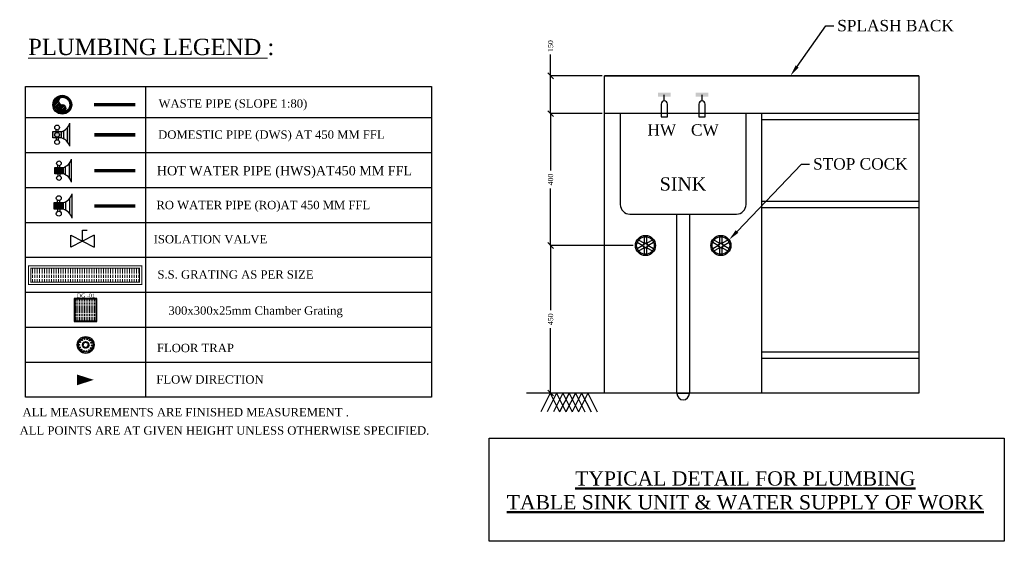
# Model space of a CAD drawing. Header units: millimetres. Extents: x 1277566 to 1493426, y 1039116 to 1145896.
# Tile 144 of 151: x 1415754 to 1436477, y 1122063 to 1133041. Entities that reach past the tile are written whole.
import ezdxf
from ezdxf import colors
from ezdxf.entities.mleader import LeaderData, LeaderLine
from ezdxf.math import Vec2, Vec3

# ---------------------------------------------------------------- set-up
doc = ezdxf.new("R2010")
doc.units = ezdxf.units.MM
doc.header["$PDMODE"] = 67
doc.layers.add('CKD Equipments', color=252, linetype='Continuous', lineweight=0)
doc.layers.add('L1', color=171, linetype='Continuous', lineweight=13)
for name, color, linetype in [('CKD Plumbing', 6, 'Continuous'), ('CKD_Grating', 7, 'Continuous'), ('Drain Grating', 4, 'Continuous'), ('L11', 6, 'Continuous'), ('L12', 7, 'Continuous'), ('L8', 1, 'Continuous'), ('xKAM-B3-01-Kitchen$0$A-FURN', 8, 'Continuous')]:
    doc.layers.add(name, color=color, linetype=linetype)
doc.styles.add('CKD_Dimension Text', font='BOOKOS.TTF')
doc.dimstyles.new('CKD-Dimensions', dxfattribs={"dimscale": 1.2, "dimtxt": 45, "dimasz": 50, "dimexe": 0, "dimexo": 20, "dimgap": 20, "dimtad": 0, "dimdec": 0, "dimzin": 4, "dimdsep": 46, "dimtxsty": 'CKD_Dimension Text', "dimblk": 'OBLIQUE', "dimcen": 12, "dimclrd": 150, "dimclre": 150, "dimclrt": 30, "dimadec": 0, "dimazin": 2, "dimtfac": 1, "dimtdec": 0, "dimtofl": 0, "dimtmove": 1, "dimatfit": 2, "dimfxl": 1, "dimtfillclr": 7, "dimtolj": 1, "dimtzin": 0, "dimlwd": -1, "dimlwe": -1, "dimarcsym": 0})

# ---------------------------------------------------------------- blocks, each defined once
blk = doc.blocks.new('150 Socket(top)')
at = {"ltscale": 10}
h = blk.add_hatch(dxfattribs=at)
h.set_pattern_fill('ANSI31', color=256, scale=100, style=0)
h.set_pattern_definition([(45, (-1317.751064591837, -237.6671661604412), (-8.838834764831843, 8.838834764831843), [])])
edge = h.paths.add_edge_path()
edge.add_arc((0, -39.5), 39.5, 270, 90)
edge.add_arc((0, 39.5), 39.5, 90, 270, ccw=False)
edge.add_arc((0, 0), 79, 270, 90, ccw=False)
for radius in [100, 90, 79]:
    blk.add_circle((0, 0), radius, dxfattribs=at)
for centre, start, end in [((0, 39.5), 90, 270), ((0, -39.5), 270, 90)]:
    blk.add_arc(centre, 39.5, start, end, dxfattribs=at)
blk = doc.blocks.new('A$C20B77722')
at = {"color": 6}
for centre, radius in [((0, 0), 99.90960382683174), ((0, 0), 87.42090334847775), ((-75.30875620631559, 2.169640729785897), 6.244350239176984), ((-66.11415573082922, 33.77525463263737), 6.244350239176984), ((-44.11694501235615, 58.26154117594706), 6.244350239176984), ((-33.64467077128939, 4.895599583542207), 6.244350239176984), ((-28.18867988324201, 19.00865837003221), 6.244350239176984), ((-17.14957523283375, 29.35681924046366), 6.244350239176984), ((-13.67394141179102, 70.77869100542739), 6.244350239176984), ((-2.713786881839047, 33.89050202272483), 6.244350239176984), ((12.25950024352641, 31.71175523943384), 6.244350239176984), ((19.18524484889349, 68.84752908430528), 6.244350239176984), ((24.80464299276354, 23.25210641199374), 6.244350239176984), ((32.4369219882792, 10.18709274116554), 6.244350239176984), ((33.64467077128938, -4.895599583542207), 6.244350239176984), ((47.95244893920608, 52.85054571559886), 6.244350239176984), ((66.92997328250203, 25.95613964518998), 6.244350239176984), ((-69.87964305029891, -30.29542108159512), 6.244350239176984), ((-50.90211870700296, -57.18982715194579), 6.244350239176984), ((-32.43692198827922, -10.18709274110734), 6.244350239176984), ((-24.80464299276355, -23.25210641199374), 6.244350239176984), ((-22.13491461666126, -73.18681052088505), 6.244350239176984), ((-12.25950024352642, -31.71175523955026), 6.244350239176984), ((2.713786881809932, -33.89050202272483), 6.244350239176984), ((10.7242716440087, -75.11797244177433), 6.244350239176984), ((17.14957523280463, -29.35681924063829), 6.244350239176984), ((28.18867988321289, -19.00865837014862), 6.244350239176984), ((41.16727524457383, -62.600822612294), 6.244350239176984), ((63.16448596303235, -38.11453606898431), 6.244350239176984), ((72.35908643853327, -6.508922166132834), 6.244350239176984)]:
    blk.add_circle(centre, radius, dxfattribs=at)
blk = doc.blocks.new('G$CFDF86615')
at = {"layer": 'CKD Equipments'}
h = blk.add_hatch(color=2, dxfattribs=at)
h.dxf.hatch_style = 1
h.paths.add_polyline_path([(1.396983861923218e-09, 350.0000000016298), (0, 1.629814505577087e-09), (349.9999999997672, 0), (350.000000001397, 350)])
h.paths.add_polyline_path([(341.5461255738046, 338.8760428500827), (11.3461255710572, 338.8760428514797), (11.34612556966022, 8.676042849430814), (341.5461255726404, 8.676042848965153)], flags=16)
at = {"layer": 'Drain Grating', "linetype": 'Continuous', "lineweight": 5}
h = blk.add_hatch(dxfattribs=at)
h.set_pattern_fill('ACAD_ISO08W100', color=256, scale=5.079999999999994, angle=90.00000000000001, style=0)
h.set_pattern_definition([(90.00000000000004, (-77557.85894435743, -877345.4100622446), (-25.4, -7.993605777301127e-15), [121.9199999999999, -15.23999999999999, 30.47999999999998, -15.23999999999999])])
h.paths.add_polyline_path([(341.5461255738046, 338.8760428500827), (341.5461255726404, 8.676042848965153), (11.34612556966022, 8.676042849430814), (11.3461255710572, 338.8760428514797)])
at = {"layer": 'xKAM-B3-01-Kitchen$0$A-FURN', "color": 2}
blk.add_lwpolyline([(1.396983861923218e-09, 350.0000000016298), (0, 1.629814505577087e-09), (349.9999999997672, 0), (350.000000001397, 350), (1.396983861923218e-09, 350.0000000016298)], dxfattribs=at)
at = {"layer": 'xKAM-B3-01-Kitchen$0$A-FURN', "color": 2, "elevation": 8910.120359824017}
blk.add_lwpolyline([(341.5461255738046, 338.8760428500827), (11.3461255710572, 338.8760428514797), (11.34612556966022, 8.676042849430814), (341.5461255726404, 8.676042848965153)], close=True, dxfattribs=at)
at = {"layer": 'L1', "insert": (180.0138244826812, 424.6759905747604), "char_height": 60, "width": 406.2485296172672, "attachment_point": 2, "style": 'CKD_Dimension Text'}
blk.add_mtext('DG -01', dxfattribs=at)
blk = doc.blocks.new('G$C4263DD8E')
at = {"layer": 'CKD_Grating', "linetype": 'Continuous', "lineweight": 5}
h = blk.add_hatch(dxfattribs=at)
h.set_pattern_fill('ACAD_ISO08W100', color=2, scale=5.079999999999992, angle=270, style=0)
h.set_pattern_definition([(270, (81088.43800772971, 883573.0561369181), (25.4, -1.338202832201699e-15), [121.9199999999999, -15.23999999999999, 30.47999999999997, -15.23999999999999])])
h.paths.add_polyline_path([(1252.132426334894, 1613.550930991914), (87.26274204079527, 1613.550930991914), (87.26274204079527, 1763.550930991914), (1252.132426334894, 1763.550930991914)])
at = {"layer": 'L11'}
h = blk.add_hatch(color=5, dxfattribs=at)
h.dxf.hatch_style = 1
h.paths.add_polyline_path([(413.6535345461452, 3161.410876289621), (323.6535345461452, 3161.410876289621), (323.6535345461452, 3228.910876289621), (413.6535345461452, 3228.910876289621)])
edge = h.paths.add_edge_path()
edge.add_arc((379.9035942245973, 3037.660935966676), 128.2696620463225, 15.25509999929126, 74.74490000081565)
edge.add_line((503.6535345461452, 3318.910876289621), (503.6535345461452, 3071.410876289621))
edge.add_line((436.1535345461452, 3152.59987628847), (436.1535345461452, 3238.432876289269))
edge.add_arc((379.9035824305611, 3352.660864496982), 128.2696860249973, 285.2550807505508, 344.7448807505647, ccw=False)
edge.add_line((481.1535345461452, 3274.738876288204), (481.1535345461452, 3115.627876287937))
h = blk.add_hatch(color=1, dxfattribs=at)
h.dxf.hatch_style = 1
h.paths.add_polyline_path([(432.8027916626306, 2775.943980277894), (342.8027916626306, 2775.943980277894), (342.8027916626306, 2843.443980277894), (432.8027916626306, 2843.443980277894)])
h = blk.add_hatch(color=54, dxfattribs=at)
h.dxf.hatch_style = 1
h.paths.add_polyline_path([(433.6787916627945, 2395.219789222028), (338.4227916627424, 2395.219789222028), (338.4227916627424, 2466.661789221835), (433.6787916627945, 2466.661789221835)])
for p, q in [((515.230852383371, 2115.63233190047), (765.3967260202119, 1987.580256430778)), ((765.3967260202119, 2115.63233190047), (515.230852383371, 1987.580256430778)), ((515.230852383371, 1987.580256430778), (515.230852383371, 2115.63233190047)), ((640.3137892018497, 2051.606294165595), (640.3137892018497, 2171.611177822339)), ((640.3137892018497, 2171.611177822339), (692.1090790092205, 2171.611177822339)), ((765.3967260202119, 2115.63233190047), (765.3967260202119, 1987.580256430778))]:
    blk.add_line(p, q)
at = {"layer": 'CKD_Grating', "color": 2, "const_width": 12}
blk.add_lwpolyline([(1277.132426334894, 1588.550930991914), (62.26274204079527, 1588.550930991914), (62.26274204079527, 1788.550930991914), (1277.132426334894, 1788.550930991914), (1277.132426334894, 1588.550930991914)], dxfattribs=at)
blk.add_lwpolyline([(1252.132426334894, 1613.550930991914), (87.26274204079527, 1613.550930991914), (87.26274204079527, 1763.550930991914), (1252.132426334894, 1763.550930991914)], close=True, dxfattribs=at)
at = {"layer": 'L11', "color": 5}
for p, q in [((503.6535345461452, 3071.410876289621), (503.6535345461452, 3318.910876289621)), ((357.4035345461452, 3228.910876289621), (357.4035345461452, 3251.410876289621)), ((379.9035345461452, 3228.910876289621), (379.9035345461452, 3251.410876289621)), ((436.1535345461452, 3238.432876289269), (436.1535345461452, 3152.59987628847)), ((481.1535345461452, 3115.627876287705), (481.1535345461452, 3274.738876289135)), ((357.4035345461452, 3161.410876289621), (357.4035345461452, 3138.910876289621)), ((379.9035345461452, 3161.410876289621), (379.9035345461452, 3138.910876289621))]:
    blk.add_line(p, q, dxfattribs=at)
at = {"layer": 'L11', "color": 1}
for p, q in [((376.5527916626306, 2843.443980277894), (376.5527916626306, 2865.943980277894)), ((399.0527916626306, 2843.443980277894), (399.0527916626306, 2865.943980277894)), ((500.3027916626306, 2730.160980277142), (500.3027916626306, 2889.271980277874)), ((522.8027916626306, 2685.943980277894), (522.8027916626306, 2933.443980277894)), ((376.5527916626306, 2775.943980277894), (376.5527916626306, 2753.443980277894)), ((399.0527916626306, 2775.943980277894), (399.0527916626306, 2753.443980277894)), ((455.3027916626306, 2852.965980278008), (455.3027916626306, 2767.132980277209))]:
    blk.add_line(p, q, dxfattribs=at)
at = {"layer": 'L11', "color": 54}
for p, q in [((528.9347916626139, 2299.963789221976), (528.9347916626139, 2561.917789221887)), ((374.1437916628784, 2466.661789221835), (374.1437916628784, 2490.475789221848)), ((397.9577916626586, 2466.661789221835), (397.9577916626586, 2490.475789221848)), ((457.4927916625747, 2476.739874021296), (457.4927916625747, 2385.894226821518)), ((505.1207916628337, 2346.763062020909), (505.1207916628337, 2515.166144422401)), ((374.1437916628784, 2395.219789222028), (374.1437916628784, 2371.405789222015)), ((397.9577916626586, 2395.219789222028), (397.9577916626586, 2371.405789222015))]:
    blk.add_line(p, q, dxfattribs=at)
at = {"layer": 'L11', "color": 3, "linetype": 'Continuous', "const_width": 37.5}
blk.add_lwpolyline([(765.3230723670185, 3517.691487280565), (1209.62614749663, 3517.691487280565)], dxfattribs=at)
at = {"layer": 'L11', "color": 5}
blk.add_lwpolyline([(413.6535345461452, 3161.410876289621), (323.6535345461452, 3161.410876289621), (323.6535345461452, 3228.910876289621), (413.6535345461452, 3228.910876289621)], close=True, dxfattribs=at)
at = {"layer": 'L11', "color": 6, "linetype": 'Continuous', "lineweight": 20, "ltscale": 75, "const_width": 37.5}
blk.add_lwpolyline([(767.8056424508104, 3195.17587628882), (1209.630540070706, 3195.17587628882)], dxfattribs=at)
at = {"layer": 'L11', "color": 1}
blk.add_lwpolyline([(432.8027916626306, 2775.943980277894), (342.8027916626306, 2775.943980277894), (342.8027916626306, 2843.443980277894), (432.8027916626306, 2843.443980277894)], close=True, dxfattribs=at)
at = {"layer": 'L11', "color": 1, "linetype": 'Continuous', "lineweight": 20, "ltscale": 75, "const_width": 37.5}
blk.add_lwpolyline([(767.8012498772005, 2809.930980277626), (1209.626147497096, 2809.930980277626)], dxfattribs=at)
at = {"layer": 'L11', "color": 54}
blk.add_lwpolyline([(433.6787916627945, 2395.219789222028), (338.4227916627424, 2395.219789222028), (338.4227916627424, 2466.661789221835), (433.6787916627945, 2466.661789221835)], close=True, dxfattribs=at)
at = {"layer": 'L11', "color": 5, "const_width": 37.5}
blk.add_lwpolyline([(767.8012498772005, 2431.191630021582), (1209.626147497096, 2431.191630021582)], dxfattribs=at)
at = {"layer": 'L11', "color": 1}
blk.add_lwpolyline([(761.8260853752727, 563.5509309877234, 0, 116.1290322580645, 0), (580.348010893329, 563.5509309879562, 116.1290322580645, 116.1290322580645, 0)], format="xyseb", dxfattribs=at)
at = {"layer": 'L11', "color": 5}
for centre in [(368.6535345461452, 3273.910876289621), (368.6535345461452, 3195.160876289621), (368.6535345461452, 3116.410876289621)]:
    blk.add_circle(centre, 25.155765, dxfattribs=at)
at = {"layer": 'L11', "color": 1}
for centre in [(387.8027916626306, 2888.443980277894), (387.8027916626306, 2809.693980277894), (387.8027916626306, 2730.943980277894)]:
    blk.add_circle(centre, 25.155765, dxfattribs=at)
at = {"layer": 'L11', "color": 54}
for centre in [(386.0507916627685, 2514.289789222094), (386.0507916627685, 2430.940789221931), (386.0507916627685, 2347.591789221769)]:
    blk.add_circle(centre, 26.62486167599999, dxfattribs=at)
at = {"layer": 'L11', "color": 5}
for centre, start, end in [((379.9035345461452, 3352.660876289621), 285.2550999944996, 344.7449000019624), ((379.9035345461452, 3037.660876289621), 15.25509999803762, 74.7449000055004)]:
    blk.add_arc(centre, 128.26971, start, end, dxfattribs=at)
at = {"layer": 'L11', "color": 1}
for centre, start, end in [((399.0527916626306, 2967.193980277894), 285.2550999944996, 344.7449000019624), ((399.0527916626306, 2652.193980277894), 15.25509999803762, 74.7449000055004)]:
    blk.add_arc(centre, 128.26971, start, end, dxfattribs=at)
at = {"layer": 'L11', "color": 54}
for centre, start, end in [((397.9577916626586, 2597.63878922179), 285.2550999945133, 344.7449000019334), ((397.9577916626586, 2264.24278922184), 15.25509999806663, 74.74490000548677)]:
    blk.add_arc(centre, 135.760661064, start, end, dxfattribs=at)
at = {"layer": 'L12'}
for p, q in [((1321.405419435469, 376.0509309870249), (1321.405419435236, 3715.090398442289)), ((4388.315749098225, 3376.050930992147), (28.07158799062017, 3376.050930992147)), ((4388.315749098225, 3001.050930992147), (28.07158799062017, 3001.050930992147)), ((4388.315749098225, 2626.050930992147), (28.07158799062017, 2626.050930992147)), ((4388.315749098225, 2251.050930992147), (28.07158799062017, 2251.050930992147)), ((4388.315749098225, 1876.050930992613), (28.07158799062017, 1876.050930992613)), ((4388.315749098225, 1501.050930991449), (28.07158799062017, 1501.050930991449)), ((4388.315749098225, 1126.050930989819), (28.07158799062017, 1126.050930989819)), ((4388.315749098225, 1126.050930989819), (28.07158799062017, 1126.050930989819)), ((4388.315749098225, 751.0509309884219), (28.07158799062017, 751.0509309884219)), ((4388.315749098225, 376.0509309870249), (28.07158799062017, 376.0509309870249))]:
    blk.add_line(p, q, dxfattribs=at)
blk.add_lwpolyline([(28.07158799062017, 376.0509309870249), (28.07158799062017, 3715.090398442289), (4388.315749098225, 3715.090398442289), (4388.315749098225, 376.0509309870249)], dxfattribs=at)
at = {"layer": 'L11', "color": 3, "linetype": 'Continuous', "xscale": 1.0126582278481, "yscale": 1.0126582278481, "zscale": 1.0126582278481, "rotation": 179.9999999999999}
blk.add_blockref('150 Socket(top)', (423.8849293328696, 3517.691487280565), dxfattribs=at)
at = {"layer": 'L12', "xscale": 0.7, "yscale": 0.7, "zscale": 0.7}
blk.add_blockref('G$CFDF86615', (551.2262158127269, 1191.907700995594, -6237.084251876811), dxfattribs=at)
at = {"layer": 'L8', "xscale": 0.9072580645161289, "yscale": 0.9072580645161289, "zscale": 0.9072580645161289}
blk.add_blockref('A$C20B77722', (674.7385037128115, 938.5509309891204), dxfattribs=at)
at = {"layer": 'L12', "color": 0, "lineweight": 0, "insert": (57.14550369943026, 4226.038374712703), "char_height": 175, "width": 3600.581162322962, "attachment_point": 1, "style": 'CKD_Dimension Text'}
blk.add_mtext('\\pxql;{\\LPLUMBING LEGEND }:', dxfattribs=at)
at = {"layer": 'L12', "color": 7, "ltscale": 4, "attachment_point": 2, "style": 'CKD_Dimension Text'}
for s, insert, char_height, width in [('WASTE PIPE (SLOPE 1:80)', (2255.965629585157, 3576.050930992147), 90, 3211.159774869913), ('DOMESTIC PIPE (DWS) AT 450 MM FFL', (2669.209100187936, 3242.096833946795), 90, 3211.159774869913), ('HOT WATER PIPE (HWS)AT450 MM FFL', (2809.247299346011, 2859.438666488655), 100, 4328.539599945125), ('RO WATER PIPE (RO)AT 450 MM FFL', (2582.501216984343, 2485.956392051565), 90, 3211.159774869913), ('ISOLATION VALVE', (2014.847748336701, 2119.029427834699), 90, 3211.159774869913), ('S.S. GRATING AS PER SIZE', (2283.836059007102, 1740.122393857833), 90, 3211.159774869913), ('300x300x25mm Chamber Grating', (2499.536880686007, 1352.781788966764), 90, 3211.159774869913), ('FLOOR TRAP ', (1853.487017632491, 951.0509310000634), 90, 3211.159774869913), ('FLOW DIRECTION ', (2009.835562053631, 613.550930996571), 90, 3211.159774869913)]:
    blk.add_mtext(s, dxfattribs=dict(at, insert=insert, char_height=char_height, width=width))
at = {"layer": 'L12', "color": 7, "char_height": 90, "attachment_point": 1, "style": 'CKD_Dimension Text'}
for s, insert, width in [('ALL MEASUREMENTS ARE FINISHED MEASUREMENT .', (-2.99796057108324, 261.7526532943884), 5094.290322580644), ('ALL POINTS ARE AT GIVEN HEIGHT UNLESS OTHERWISE SPECIFIED.   ', (-33.90262131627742, 65.11092566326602), 4980.007545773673)]:
    blk.add_mtext(s, dxfattribs=dict(at, insert=insert, width=width))
blk = doc.blocks.new('_Oblique')
at = {"color": 0, "linetype": 'ByBlock', "lineweight": -2}
blk.add_line((-0.5, -0.5), (0.5, 0.5), dxfattribs=at)
blk = doc.blocks.new('*D243')
at = {"layer": 'CKD Plumbing', "color": 150, "ltscale": 4, "transparency": 16777216}
for p, q in [((-1863224.400680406, -1877342.324641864), (-1863945.466625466, -1877342.324641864)), ((-1863945.466625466, -1877342.324641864), (-1863945.466625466, -1877908.591946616)), ((-1863945.466625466, -1878631.665702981), (-1863945.466625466, -1878065.398398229)), ((-1863493.48002851, -1878631.665702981), (-1863945.466625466, -1878631.665702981))]:
    blk.add_line(p, q, dxfattribs=at)
at = {"layer": 'Defpoints', "color": 0, "ltscale": 0.25, "transparency": 16777216}
for p in [(-1863204.400680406, -1877342.324641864), (-1863945.466625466, -1878631.665702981), (-1863473.48002851, -1878631.665702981)]:
    blk.add_point(p, dxfattribs=at)
at = {"layer": 'CKD Plumbing', "color": 150, "linetype": 'ByBlock', "ltscale": 0.25, "transparency": 16777216, "xscale": 50, "yscale": 50, "zscale": 50}
for p, rotation in [((-1863945.466625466, -1877342.324641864), 90), ((-1863945.466625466, -1878631.665702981), 270)]:
    blk.add_blockref('_Oblique', p, dxfattribs=dict(at, rotation=rotation))
at = {"layer": 'CKD Plumbing', "color": 7, "ltscale": 0.25, "transparency": 16777216, "insert": (-1863945.466625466, -1877986.995172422), "char_height": 45, "attachment_point": 5, "rotation": 90, "style": 'CKD_Dimension Text'}
blk.add_mtext('\\A1;450', dxfattribs=at)
blk = doc.blocks.new('*D244')
at = {"layer": 'CKD Plumbing', "color": 150, "ltscale": 4, "transparency": 16777216}
for p, q in [((-1863493.48002851, -1876189.127435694), (-1863945.466625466, -1876189.127435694)), ((-1863945.466625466, -1876189.127435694), (-1863945.466625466, -1876687.322812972)), ((-1863945.466625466, -1877342.324641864), (-1863945.466625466, -1876844.129264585)), ((-1863224.400680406, -1877342.324641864), (-1863945.466625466, -1877342.324641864))]:
    blk.add_line(p, q, dxfattribs=at)
at = {"layer": 'Defpoints', "color": 0, "ltscale": 0.25, "transparency": 16777216}
for p in [(-1863945.466625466, -1876189.127435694), (-1863473.48002851, -1876189.127435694), (-1863204.400680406, -1877342.324641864)]:
    blk.add_point(p, dxfattribs=at)
at = {"layer": 'CKD Plumbing', "color": 150, "linetype": 'ByBlock', "ltscale": 0.25, "transparency": 16777216, "xscale": 50, "yscale": 50, "zscale": 50}
for p, rotation in [((-1863945.466625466, -1876189.127435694), 90), ((-1863945.466625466, -1877342.324641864), 270)]:
    blk.add_blockref('_Oblique', p, dxfattribs=dict(at, rotation=rotation))
at = {"layer": 'CKD Plumbing', "color": 7, "ltscale": 0.25, "transparency": 16777216, "insert": (-1863945.466625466, -1876765.726038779), "char_height": 45, "attachment_point": 5, "rotation": 90, "style": 'CKD_Dimension Text'}
blk.add_mtext('\\A1;400', dxfattribs=at)
blk = doc.blocks.new('*D245')
at = {"layer": 'CKD Plumbing', "color": 150, "ltscale": 4, "transparency": 16777216}
for p, q in [((-1863945.466625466, -1875859.642519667), (-1863945.466625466, -1875673.710484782)), ((-1863493.48002851, -1875859.642519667), (-1863945.466625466, -1875859.642519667)), ((-1863945.466625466, -1876189.127435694), (-1863945.466625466, -1875859.642519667)), ((-1863493.48002851, -1876189.127435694), (-1863945.466625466, -1876189.127435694))]:
    blk.add_line(p, q, dxfattribs=at)
at = {"layer": 'Defpoints', "color": 0, "ltscale": 0.25, "transparency": 16777216}
for p in [(-1863945.466625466, -1875859.642519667), (-1863473.48002851, -1875859.642519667), (-1863473.48002851, -1876189.127435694)]:
    blk.add_point(p, dxfattribs=at)
at = {"layer": 'CKD Plumbing', "color": 150, "linetype": 'ByBlock', "ltscale": 0.25, "transparency": 16777216, "xscale": 50, "yscale": 50, "zscale": 50}
for p, rotation in [((-1863945.466625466, -1875859.642519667), 90), ((-1863945.466625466, -1876189.127435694), 270)]:
    blk.add_blockref('_Oblique', p, dxfattribs=dict(at, rotation=rotation))
at = {"layer": 'CKD Plumbing', "color": 7, "ltscale": 0.25, "transparency": 16777216, "insert": (-1863945.466625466, -1875599.452420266), "char_height": 45, "attachment_point": 5, "rotation": 90, "style": 'CKD_Dimension Text'}
blk.add_mtext('\\A1;150', dxfattribs=at)
blk = doc.blocks.new('SINK DETAILS')
blk.add_lwpolyline([(-1864483.086942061, -1879026.552003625), (-1859980.985907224, -1879026.552003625), (-1859980.985907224, -1879926.972210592), (-1864483.086942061, -1879926.972210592)], close=True)
at = {"layer": 'CKD Plumbing', "ltscale": 4}
blk.add_line((-1860727.772394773, -1875859.642519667, 6.866455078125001e-07), (-1863473.48002851, -1875859.642519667, 6.866455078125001e-07), dxfattribs=at)
at = {"layer": 'CKD Plumbing', "color": 0, "lineweight": -3}
for p, q in [((-1860727.772394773, -1875859.642519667, 6.866455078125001e-07), (-1860727.772394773, -1878631.665702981, 6.866455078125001e-07)), ((-1863473.48002851, -1878631.665702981, 6.866455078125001e-07), (-1863473.48002851, -1876189.127435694, 6.866455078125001e-07)), ((-1862100.626211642, -1878631.665702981, 6.866455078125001e-07), (-1862100.626211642, -1876189.127435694, 6.866455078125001e-07)), ((-1860727.772394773, -1876244.041588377, 6.866455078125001e-07), (-1862100.626211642, -1876244.041588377, 6.866455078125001e-07)), ((-1860727.772394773, -1876957.925573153, 6.866455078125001e-07), (-1862100.626211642, -1876957.925573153, 6.866455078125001e-07)), ((-1860727.772394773, -1877012.839725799, 6.866455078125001e-07), (-1862100.626211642, -1877012.839725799, 6.866455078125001e-07)), ((-1860727.772394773, -1878274.723710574, 6.866455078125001e-07), (-1862100.626211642, -1878274.723710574, 6.866455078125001e-07)), ((-1860727.772394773, -1878329.637863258, 6.866455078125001e-07), (-1862100.626211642, -1878329.637863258, 6.866455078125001e-07))]:
    blk.add_line(p, q, dxfattribs=at)
at = {"layer": 'CKD Plumbing', "color": 1}
for p, q in [((-1862951.795578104, -1876079.299130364, 6.866455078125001e-07), (-1862951.795578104, -1876024.38497768, 6.866455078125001e-07)), ((-1862979.252654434, -1876106.756206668, 6.866455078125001e-07), (-1862979.252654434, -1876216.584512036, 6.866455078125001e-07)), ((-1862924.338501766, -1876216.584512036, 6.866455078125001e-07), (-1862924.338501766, -1876106.756206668, 6.866455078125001e-07)), ((-1862979.252654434, -1876216.584512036, 6.866455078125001e-07), (-1862924.338501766, -1876216.584512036, 6.866455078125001e-07))]:
    blk.add_line(p, q, dxfattribs=at)
at = {"layer": 'CKD Plumbing', "color": 160}
for p, q in [((-1862622.310662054, -1876079.299130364, 6.866455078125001e-07), (-1862622.310662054, -1876024.38497768, 6.866455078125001e-07)), ((-1862649.767738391, -1876106.756206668, 6.866455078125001e-07), (-1862649.767738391, -1876216.584512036, 6.866455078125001e-07)), ((-1862594.853585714, -1876216.584512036, 6.866455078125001e-07), (-1862594.853585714, -1876106.756206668, 6.866455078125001e-07)), ((-1862649.767738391, -1876216.584512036, 6.866455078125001e-07), (-1862594.853585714, -1876216.584512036, 6.866455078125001e-07))]:
    blk.add_line(p, q, dxfattribs=at)
at = {"layer": 'CKD Plumbing', "color": 0, "ltscale": 4}
for p, q in [((-1860727.772394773, -1876189.127435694, 6.866455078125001e-07), (-1863473.48002851, -1876189.127435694, 6.866455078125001e-07)), ((-1863336.194646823, -1876189.127435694, 6.866455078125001e-07), (-1863336.194646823, -1876985.382649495, 6.866455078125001e-07)), ((-1862237.911593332, -1876985.382649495, 6.866455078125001e-07), (-1862237.911593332, -1876189.127435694, 6.866455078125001e-07)), ((-1863253.823417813, -1877067.753878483, 6.866455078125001e-07), (-1862320.282822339, -1877067.753878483, 6.866455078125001e-07))]:
    blk.add_line(p, q, dxfattribs=at)
at = {"layer": 'CKD Plumbing', "color": 5}
for p, q in [((-1862841.96727275, -1878631.665702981, 6.866455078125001e-07), (-1862841.96727275, -1877067.753878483, 6.866455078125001e-07)), ((-1862732.138967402, -1877067.753878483, 6.866455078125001e-07), (-1862732.138967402, -1878631.665702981, 6.866455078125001e-07))]:
    blk.add_line(p, q, dxfattribs=at)
at = {"layer": 'CKD Plumbing', "color": 7}
for p, q in [((-1863127.520866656, -1877266.23335988, 6.866455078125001e-07), (-1863127.520866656, -1877323.301821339, 6.866455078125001e-07)), ((-1863105.555205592, -1877323.301821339, 6.866455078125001e-07), (-1863105.555205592, -1877266.23335988, 6.866455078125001e-07)), ((-1862468.551034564, -1877266.23335988, 6.866455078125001e-07), (-1862468.551034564, -1877323.301821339, 6.866455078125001e-07)), ((-1862446.585373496, -1877323.301821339, 6.866455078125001e-07), (-1862446.585373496, -1877266.23335988, 6.866455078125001e-07)), ((-1863187.926434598, -1877313.790411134, 6.866455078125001e-07), (-1863138.503697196, -1877342.324641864, 6.866455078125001e-07)), ((-1863138.503697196, -1877342.324641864, 6.866455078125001e-07), (-1863187.926434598, -1877370.858872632, 6.866455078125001e-07)), ((-1863127.520866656, -1877323.301821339, 6.866455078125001e-07), (-1863176.943604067, -1877294.767590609, 6.866455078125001e-07)), ((-1863056.132468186, -1877294.767590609, 6.866455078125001e-07), (-1863105.555205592, -1877323.301821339, 6.866455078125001e-07)), ((-1863094.572375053, -1877342.324641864, 6.866455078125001e-07), (-1863045.149637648, -1877313.790411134, 6.866455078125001e-07)), ((-1863045.149637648, -1877370.858872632, 6.866455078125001e-07), (-1863094.572375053, -1877342.324641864, 6.866455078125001e-07)), ((-1862528.956602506, -1877313.790411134, 6.866455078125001e-07), (-1862479.5338651, -1877342.324641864, 6.866455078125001e-07)), ((-1862479.5338651, -1877342.324641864, 6.866455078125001e-07), (-1862528.956602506, -1877370.858872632, 6.866455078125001e-07)), ((-1862468.551034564, -1877323.301821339, 6.866455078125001e-07), (-1862517.973771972, -1877294.767590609, 6.866455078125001e-07)), ((-1862397.162636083, -1877294.767590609, 6.866455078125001e-07), (-1862446.585373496, -1877323.301821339, 6.866455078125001e-07)), ((-1862435.602542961, -1877342.324641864, 6.866455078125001e-07), (-1862386.179805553, -1877313.790411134, 6.866455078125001e-07)), ((-1862386.179805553, -1877370.858872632, 6.866455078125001e-07), (-1862435.602542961, -1877342.324641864, 6.866455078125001e-07)), ((-1863176.943604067, -1877389.881693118, 6.866455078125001e-07), (-1863127.520866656, -1877361.347462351, 6.866455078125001e-07)), ((-1863127.520866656, -1877361.347462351, 6.866455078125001e-07), (-1863127.520866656, -1877418.415923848, 6.866455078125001e-07)), ((-1863105.555205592, -1877418.415923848, 6.866455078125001e-07), (-1863105.555205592, -1877361.347462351, 6.866455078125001e-07)), ((-1863105.555205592, -1877361.347462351, 6.866455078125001e-07), (-1863056.132468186, -1877389.881693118, 6.866455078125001e-07)), ((-1862517.973771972, -1877389.881693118, 6.866455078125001e-07), (-1862468.551034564, -1877361.347462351, 6.866455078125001e-07)), ((-1862468.551034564, -1877361.347462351, 6.866455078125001e-07), (-1862468.551034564, -1877418.415923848, 6.866455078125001e-07)), ((-1862446.585373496, -1877418.415923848, 6.866455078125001e-07), (-1862446.585373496, -1877361.347462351, 6.866455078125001e-07)), ((-1862446.585373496, -1877361.347462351, 6.866455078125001e-07), (-1862397.162636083, -1877389.881693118, 6.866455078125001e-07)), ((-1863948.951541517, -1878631.665702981), (-1864031.322770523, -1878796.408161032)), ((-1863894.037388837, -1878631.665702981), (-1863976.40861785, -1878796.408161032)), ((-1863948.951541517, -1878631.665702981), (-1863866.5803125, -1878796.408161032)), ((-1863839.123236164, -1878631.665702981), (-1863921.49446518, -1878796.408161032)), ((-1863894.037388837, -1878631.665702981), (-1863811.666159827, -1878796.408161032)), ((-1863784.20908349, -1878631.665702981), (-1863866.5803125, -1878796.408161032)), ((-1863839.123236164, -1878631.665702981), (-1863756.752007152, -1878796.408161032)), ((-1863729.294930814, -1878631.665702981), (-1863811.666159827, -1878796.408161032)), ((-1863784.20908349, -1878631.665702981), (-1863701.837854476, -1878796.408161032)), ((-1863674.380778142, -1878631.665702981), (-1863756.752007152, -1878796.408161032)), ((-1863729.294930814, -1878631.665702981), (-1863646.923701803, -1878796.408161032)), ((-1863619.466625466, -1878631.665702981), (-1863701.837854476, -1878796.408161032)), ((-1863674.380778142, -1878631.665702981), (-1863592.009549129, -1878796.408161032)), ((-1863619.466625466, -1878631.665702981), (-1863537.095396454, -1878796.408161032)), ((-1862732.138967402, -1878635.913825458, 6.866455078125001e-07), (-1862841.96727275, -1878635.913825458, 6.866455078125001e-07))]:
    blk.add_line(p, q, dxfattribs=at)
at = {"layer": 'CKD Plumbing', "color": 7, "lineweight": -3}
blk.add_line((-1860727.772394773, -1878631.665702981, 6.866455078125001e-07), (-1863473.48002851, -1878631.665702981, 6.866455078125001e-07), dxfattribs=at)
at = {"layer": 'CKD Plumbing', "color": 0, "ltscale": 4, "elevation": 6.866455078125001e-07}
blk.add_lwpolyline([(-1863473.48002851, -1875859.642519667), (-1860727.772394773, -1875859.642519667), (-1860727.772394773, -1876189.127435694), (-1863473.48002851, -1876189.127435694)], close=True, dxfattribs=at)
at = {"layer": 'CKD Plumbing', "ltscale": 4, "elevation": 6.866455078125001e-07}
blk.add_lwpolyline([(-1863473.48002851, -1878631.665702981), (-1864155.966625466, -1878631.665702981)], dxfattribs=at)
at = {"layer": 'CKD Plumbing', "color": 7}
for centre, radius in [((-1863116.538036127, -1877342.324641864, 6.866455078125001e-07), 87.86264427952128), ((-1863116.538036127, -1877342.324641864, 6.866455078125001e-07), 76.87981374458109), ((-1862457.568204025, -1877342.324641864, 6.866455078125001e-07), 87.86264427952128), ((-1862457.568204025, -1877342.324641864, 6.866455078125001e-07), 76.87981374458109), ((-1863116.538036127, -1877342.324641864, 6.866455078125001e-07), 21.96566106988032), ((-1862457.568204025, -1877342.324641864, 6.866455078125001e-07), 21.96566106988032)]:
    blk.add_circle(centre, radius, dxfattribs=at)
at = {"layer": 'CKD Plumbing', "color": 1}
blk.add_arc((-1862951.795578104, -1876106.756206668, 6.866455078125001e-07), 27.4570763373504, 0, 180, dxfattribs=at)
at = {"layer": 'CKD Plumbing', "color": 160}
blk.add_arc((-1862622.310662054, -1876106.756206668, 6.866455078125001e-07), 27.4570763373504, 0, 180, dxfattribs=at)
at = {"layer": 'CKD Plumbing', "color": 0, "ltscale": 4}
for centre, start, end in [((-1863253.823417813, -1876985.382649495, 6.866455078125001e-07), 180, 270), ((-1862320.282822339, -1876985.382649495, 6.866455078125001e-07), 270, 0)]:
    blk.add_arc(centre, 82.37122901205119, start, end, dxfattribs=at)
at = {"layer": 'CKD Plumbing', "color": 7}
for centre, radius, start, end in [((-1863116.538036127, -1877342.324641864, 6.866455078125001e-07), 16.47424580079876, 0, 180), ((-1863116.538036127, -1877342.324641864, 6.866455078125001e-07), 16.47424580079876, 180, 0), ((-1862457.568204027, -1877342.324641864, 6.866455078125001e-07), 16.47424580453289, 0, 180), ((-1862457.568204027, -1877342.324641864, 6.866455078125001e-07), 16.47424580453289, 180, 0), ((-1862787.053120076, -1878635.913825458, 6.866455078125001e-07), 54.9141526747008, 180, 0)]:
    blk.add_arc(centre, radius, start, end, dxfattribs=at)
at = {"layer": 'CKD Plumbing', "color": 1}
blk.add_trace([(-1863006.709730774, -1876007.910731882, 6.866455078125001e-07), (-1863006.709730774, -1876040.859223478, 6.866455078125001e-07), (-1862896.881425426, -1876007.910731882, 6.866455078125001e-07), (-1862896.881425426, -1876040.859223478, 6.866455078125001e-07)], dxfattribs=at)
at = {"layer": 'CKD Plumbing', "color": 160}
blk.add_trace([(-1862677.224814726, -1876007.910731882, 6.866455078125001e-07), (-1862677.224814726, -1876040.859223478, 6.866455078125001e-07), (-1862567.396509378, -1876007.910731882, 6.866455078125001e-07), (-1862567.396509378, -1876040.859223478, 6.866455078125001e-07)], dxfattribs=at)
at = {"layer": 'CKD Plumbing', "color": 1, "ltscale": 4, "insert": (-1862974.209730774, -1876282.481495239), "char_height": 100, "width": 688.9111201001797, "attachment_point": 2, "style": 'CKD_Dimension Text'}
blk.add_mtext('HW', dxfattribs=at)
at = {"layer": 'CKD Plumbing', "color": 160, "ltscale": 4, "insert": (-1862597.209730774, -1876282.481495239), "char_height": 100, "width": 688.9111201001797, "attachment_point": 2, "style": 'CKD_Dimension Text'}
blk.add_mtext('CW', dxfattribs=at)
at = {"layer": 'CKD Plumbing', "color": 7, "ltscale": 4, "insert": (-1862788.422318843, -1876746.496190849), "char_height": 115.6521739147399, "width": 352.4637681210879, "attachment_point": 2, "style": 'CKD_Dimension Text'}
blk.add_mtext('SINK', dxfattribs=at)
at = {"layer": 'L12', "color": 3, "lineweight": 50, "insert": (-1862243.988905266, -1879483.211996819), "char_height": 125, "width": 4882.568299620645, "attachment_point": 5, "style": 'CKD_Dimension Text'}
blk.add_mtext('{\\LTYPICAL DETAIL FOR PLUMBING \\PTABLE SINK UNIT & WATER SUPPLY OF WORK}', dxfattribs=at)
at = {"layer": 'CKD Plumbing', "ltscale": 4}
dim = blk.add_linear_dim(base=(-1863945.466625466, -1875859.642519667), p1=(-1863473.48002851, -1876189.127435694, 6.866455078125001e-07), p2=(-1863473.48002851, -1875859.642519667, 6.866455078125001e-07), angle=90, text='150', dimstyle='CKD-Dimensions', override={"dimpost": '\\X'}, dxfattribs=at)
dim.commit()
dim.dimension.update_dxf_attribs({"geometry": '*D245', "text_midpoint": (-1863945.466625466, -1875599.452420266), "dimtype": 128})
for base, p2, text, picture, middle in [((-1863945.466625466, -1876189.127435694), (-1863473.48002851, -1876189.127435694, 6.866455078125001e-07), '400', '*D244', (-1863945.466625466, -1876765.726038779)), ((-1863945.466625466, -1878631.665702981), (-1863473.48002851, -1878631.665702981, 6.866455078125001e-07), '450', '*D243', (-1863945.466625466, -1877986.995172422))]:
    dim = blk.add_linear_dim(base=base, p1=(-1863204.400680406, -1877342.324641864, 6.866455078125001e-07), p2=p2, angle=90, text=text, dimstyle='CKD-Dimensions', override={"dimpost": '\\X'}, dxfattribs=at)
    dim.commit()
    dim.dimension.update_dxf_attribs({"geometry": picture, "text_midpoint": middle})
ml = blk.add_multileader_mtext('Standard', dxfattribs=at)
ml.set_content('SPLASH BACK', color=7, style='CKD_Dimension Text')
ml.set_leader_properties(color=152)
ml.build(insert=Vec2(0, 0))
ml.multileader.update_dxf_attribs({"text_left_attachment_type": 2, "text_right_attachment_type": 2, "dogleg_length": 70, "arrow_head_size": 100})
ctx = ml.context
ctx.base_point, ctx.char_height, ctx.arrow_head_size, ctx.landing_gap_size, ctx.plane_origin = Vec3(-1861470.966625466, -1875423.452420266, 6.866455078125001e-07), 100, 100, 30, Vec3(-1861752.466625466, -1875859.642519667, 6.866455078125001e-07)
ctx.left_attachment, ctx.right_attachment = 2, 2
notes = []
notes.append((ctx, [(0, (1, 1, 0), (-1861540.966625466, -1875423.452420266, 6.866455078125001e-07), (1, 0), 70, [(0, [(-1861849.466625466, -1875859.642519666, 6.866455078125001e-07)], 0, [])])]))
ctx.mtext.insert, ctx.mtext.width, ctx.mtext.flow_direction = Vec3(-1861440.966625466, -1875370.937124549, 6.866455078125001e-07), 1114.072484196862, 5
ml = blk.add_multileader_mtext('Standard', dxfattribs=at)
ml.set_content('STOP COCK', color=7, style='CKD_Dimension Text')
ml.set_leader_properties(color=152)
ml.build(insert=Vec2(0, 0))
ml.multileader.update_dxf_attribs({"text_left_attachment_type": 2, "text_right_attachment_type": 2, "dogleg_length": 70, "arrow_head_size": 100})
ctx = ml.context
ctx.base_point, ctx.char_height, ctx.arrow_head_size, ctx.landing_gap_size, ctx.plane_origin = Vec3(-1861682.220670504, -1876631.494939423, 6.866455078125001e-07), 100, 100, 30, Vec3(-1862367.16044004, -1877319.298173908, 6.866455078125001e-07)
ctx.left_attachment, ctx.right_attachment = 2, 2
notes.append((ctx, [(0, (1, 1, 0), (-1861752.220670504, -1876631.494939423, 6.866455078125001e-07), (1, 0), 70, [(0, [(-1862385.44887581, -1877292.1385207, 6.866455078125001e-07)], 0, [])])]))
ctx.mtext.insert, ctx.mtext.flow_direction = Vec3(-1861652.220670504, -1876579.057663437, 6.866455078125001e-07), 5
for ctx, leaders in notes:
    for number, flags, end, landing, length, lines in leaders:
        leader = LeaderData()
        leader.index, (leader.has_last_leader_line, leader.has_dogleg_vector, leader.attachment_direction) = number, flags
        leader.last_leader_point, leader.dogleg_vector, leader.dogleg_length = Vec3(end), Vec3(landing), length
        for number, points, colour, breaks in lines:
            line = LeaderLine()
            line.index, line.vertices, line.color, line.breaks = number, Vec3.list(points), colors.encode_raw_color(colour), breaks
            leader.lines.append(line)
        ctx.leaders.append(leader)

msp = doc.modelspace()

# ---------------------------------------------------------------- block references
at = {"ltscale": 4}
for name, p, xscale, yscale, zscale in [('SINK DETAILS', (5916601.401402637, 5650231.254940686, -7.350750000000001e-07), 2.408693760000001, 2.408693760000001, 2.408693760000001), ('G$C4263DD8E', (1415819.256384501, 1124356.112577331), 1.9602, 1.9602, 1.9602)]:
    msp.add_blockref(name, p, dxfattribs=dict(at, xscale=xscale, yscale=yscale, zscale=zscale))

doc.saveas('drawing.dxf')
